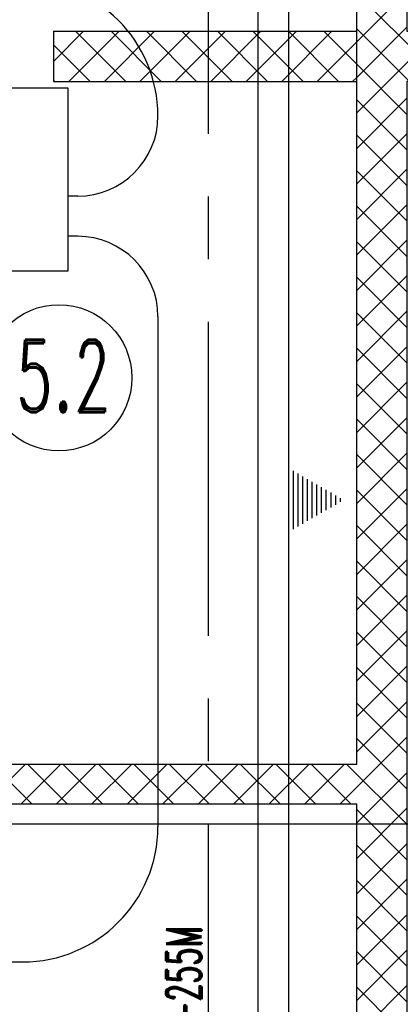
# Model space of a CAD drawing. Header units: inches. Extents: x -8998005 to 170525121, y -30058259 to 1575573.
# Tile 77 of 107: x 236215 to 274159, y 82033 to 180106. Entities that reach past the tile are written whole.
import ezdxf
from ezdxf.enums import TextEntityAlignment as Align

# ---------------------------------------------------------------- set-up
doc = ezdxf.new("R2010")
doc.units = ezdxf.units.IN
doc.header["$LTSCALE"] = 5
doc.header["$MEASUREMENT"] = 0
doc.linetypes.add('CENTER', pattern=[2, 1.25, -0.25, 0.25, -0.25])
doc.linetypes.add('CENTER2', pattern=[1.125, 0.75, -0.125, 0.125, -0.125])
for name, color, linetype in [('CANAL', 4, 'Continuous'), ('DIM', 7, 'Continuous'), ('GRID', 1, 'CENTER2'), ('TCE-ME-ROAD', 244, 'Continuous'), ('Text', 6, 'Continuous')]:
    doc.layers.add(name, color=color, linetype=linetype)
doc.styles.add('M1', font='ROMAND.shx', dxfattribs={"height": 6250})
pattern_1 = [(45, (0, 0), (-1767.766952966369, 1767.766952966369), []), (135, (0, 0), (-1767.766952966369, -1767.766952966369), [])]

# ---------------------------------------------------------------- blocks, each defined once
blk = doc.blocks.new('A$C08E86F63')
at = {"layer": 'TCE-ME-ROAD'}
h = blk.add_hatch(dxfattribs=at)
h.set_pattern_fill('ANSI37', color=3, scale=20000, style=0)
h.set_pattern_definition(pattern_1)
h.paths.add_polyline_path([(-164708.9748621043, -59351.20218613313), (-168708.9748613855, -59351.20218613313), (-168708.9748613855, -370058.5203087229), (-164708.9748613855, -370058.5203087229), (-164708.9748671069, -113312.2021907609), (-75447.1552207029, -113312.2021882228), (-61047.15522195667, -98912.20218947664), (-5.986075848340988e-07, -98912.20218749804), (-1.019099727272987e-06, -285284.7021874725), (-62704.00946368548, -285284.7021874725), (-77232.747221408, -299813.4399438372), (-164708.974863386, -299812.2021850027), (-164708.9748633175, -303812.2021865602), (-75575.89297370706, -303813.4399427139), (-61047.15521666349, -289284.7021856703), (-9.563518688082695e-07, -289284.7021836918), (-1.242500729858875e-06, -515312.2021873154), (85191.02507293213, -515312.2021873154), (85191.02507293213, -510312.2021873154), (4999.999998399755, -510312.2021873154), (4999.999999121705, -217302.2021854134), (14999.99999957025, -217302.2021853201), (14999.99999957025, -212302.2021855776), (4999.999999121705, -212302.2021853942), (4999.999999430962, -94912.20219127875), (-62704.00946897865, -94912.20219127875), (-77104.00946840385, -109312.202189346), (-164708.9748673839, -109312.2021909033)])
h = blk.add_hatch(dxfattribs=at)
h.set_pattern_fill('ANSI37', color=3, scale=20000, style=0)
h.set_pattern_definition(pattern_1)
h.paths.add_polyline_path([(-8.319038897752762e-07, -217302.2021854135), (-8.319038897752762e-07, -212302.202185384), (-30226.04339044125, -212302.202185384), (-30226.04339044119, -217302.2021854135)])
at = {"layer": 'TCE-ME-ROAD', "color": 3}
for p, q in [((-30226.04339044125, -212302.202185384), (-8.319038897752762e-07, -212302.202185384)), ((-30226.04339044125, -212302.202185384), (-30226.04339044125, -217302.2021854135)), ((-8.319038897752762e-07, -217302.2021854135), (-8.319038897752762e-07, -212302.202185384)), ((-30226.04339044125, -217302.2021854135), (-8.319038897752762e-07, -217302.2021854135))]:
    blk.add_line(p, q, dxfattribs=at)
blk.add_lwpolyline([(85191.02507313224, -515312.2021873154), (-1.242500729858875e-06, -515312.2021873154), (-9.563518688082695e-07, -289284.7021836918), (-61047.15521666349, -289284.7021856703), (-75575.89297370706, -303813.4399427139), (-164708.9748633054, -303812.2021865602), (-164708.9748613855, -370058.5203087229), (-168708.9748613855, -370058.5203087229), (-168708.9748613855, -59351.20218613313), (-164708.9748621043, -59351.20218613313), (-164708.9748673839, -109312.2021909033), (-77104.00946840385, -109312.202189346), (-62704.00946897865, -94912.20219127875), (4999.999999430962, -94912.20219127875), (4999.999999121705, -212302.2021853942), (14999.99999957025, -212302.2021855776), (14999.99999957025, -217302.2021853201), (4999.999999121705, -217302.2021854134), (4999.999998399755, -510312.2021873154), (85191.02507313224, -510312.2021873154), (85191.02507313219, -514062.2021850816)], dxfattribs=at)
blk.add_lwpolyline([(-62704.00946368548, -285284.7021874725), (-1.019099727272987e-06, -285284.7021874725), (-5.986075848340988e-07, -98912.20218749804), (-61047.15522195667, -98912.20218947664), (-75447.1552207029, -113312.2021882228), (-164708.9748671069, -113312.2021907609), (-164708.974863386, -299812.2021850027), (-77232.747221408, -299813.4399438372)], close=True, dxfattribs=at)
blk = doc.blocks.new('BTG Road')
at = {"layer": 'TCE-ME-ROAD', "color": 11, "linetype": 'CENTER', "ltscale": 5000}
blk.add_line((3009893.943795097, 641519.0992813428), (3009893.943794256, 204269.0992799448), dxfattribs=at)
at = {"layer": 'TCE-ME-ROAD'}
for p, q in [((3014893.943791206, 204269.0992813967), (3014893.943791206, 450475.1864187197)), ((3004893.943794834, 392049.1562123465), (3004893.943794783, 341269.0993040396)), ((2988333.52672545, 327769.0993040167), (2991393.943794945, 327769.0993040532))]:
    blk.add_line(p, q, dxfattribs=at)
at = {"layer": 'TCE-ME-ROAD', "ltscale": 100}
for p, q in [((2996893.943795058, 404049.0992824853), (2995893.94379506, 404049.0992824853)), ((2996893.943795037, 400049.0992824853), (2995893.94379506, 400049.0992824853))]:
    blk.add_line(p, q, dxfattribs=at)
at = {"layer": 'TCE-ME-ROAD'}
for centre, radius, start, end in [((2991393.943794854, 412019.0992819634), 13500, 0.07194227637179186, 90), ((2996893.943795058, 412049.0992824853), 8000, 270, 0), ((2996893.943795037, 392049.0992824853), 8000, 0, 90), ((2991393.943794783, 341269.0993040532), 13500, 270, 0)]:
    blk.add_arc(centre, radius, start, end, dxfattribs=at)

msp = doc.modelspace()

# ---------------------------------------------------------------- hatches: boundary and pattern name
at = {"layer": 'Text'}
h = msp.add_hatch(dxfattribs=at)
h.set_pattern_fill('ANSI31', color=256, scale=3750, angle=404.9999999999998, style=0)
h.set_pattern_definition([(90, (325843.7803436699, -1160838.461168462), (-468.7499999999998, 2.361e-13), [])])
h.paths.add_polyline_path([(263000.0000473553, 135449.2644506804), (263000.0000473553, 132261.8507581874), (263000.0000473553, 129074.4370656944), (268523.8684524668, 132261.8507581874)])

# ---------------------------------------------------------------- linework, layer by layer
at = {"color": 6}
msp.add_lwpolyline([(209000.0000478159, 173330.0000060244), (241000.0000478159, 173330.0000060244), (241000.0000478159, 155070.0000060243), (209000.0000478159, 155070.0000060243)], close=True, dxfattribs=at)
at = {"layer": 'CANAL', "color": 8}
msp.add_line((-597245.525260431, 100000.0000040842), (1664919.785810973, 100000.0000043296), dxfattribs=at)
at = {"layer": 'DIM', "linetype": 'Continuous'}
msp.add_circle((240127.3794399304, 144440.2031346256), 7277.158055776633, dxfattribs=at)
at = {"layer": 'GRID', "color": 1, "linetype": 'Continuous', "ltscale": 0.05}
msp.add_line((263000.0000473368, 749010.6803243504), (263000.0000474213, -31999.99999582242), dxfattribs=at)

# ---------------------------------------------------------------- block references
at = {"ltscale": 100}
msp.add_blockref('A$C08E86F63', (269808.9749743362, 391250.0000089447), dxfattribs=at)
at = {"layer": 'DIM'}
msp.add_blockref('BTG Road', (-2754893.943747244, -241519.0992772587), dxfattribs=at)

# ---------------------------------------------------------------- texts
at = {"layer": 'Text', "style": 'M1', "width": 0.6}
msp.add_text('5.2', height=7200, dxfattribs=at).set_placement((240551.437671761, 144615.4695599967), align=Align.MIDDLE)
msp.add_text('C.L. OF ROAD E-255M', height=3500, rotation=90, dxfattribs=at).set_placement((254326.2509570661, 57536.29981626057, 41664))

doc.saveas('drawing.dxf')
